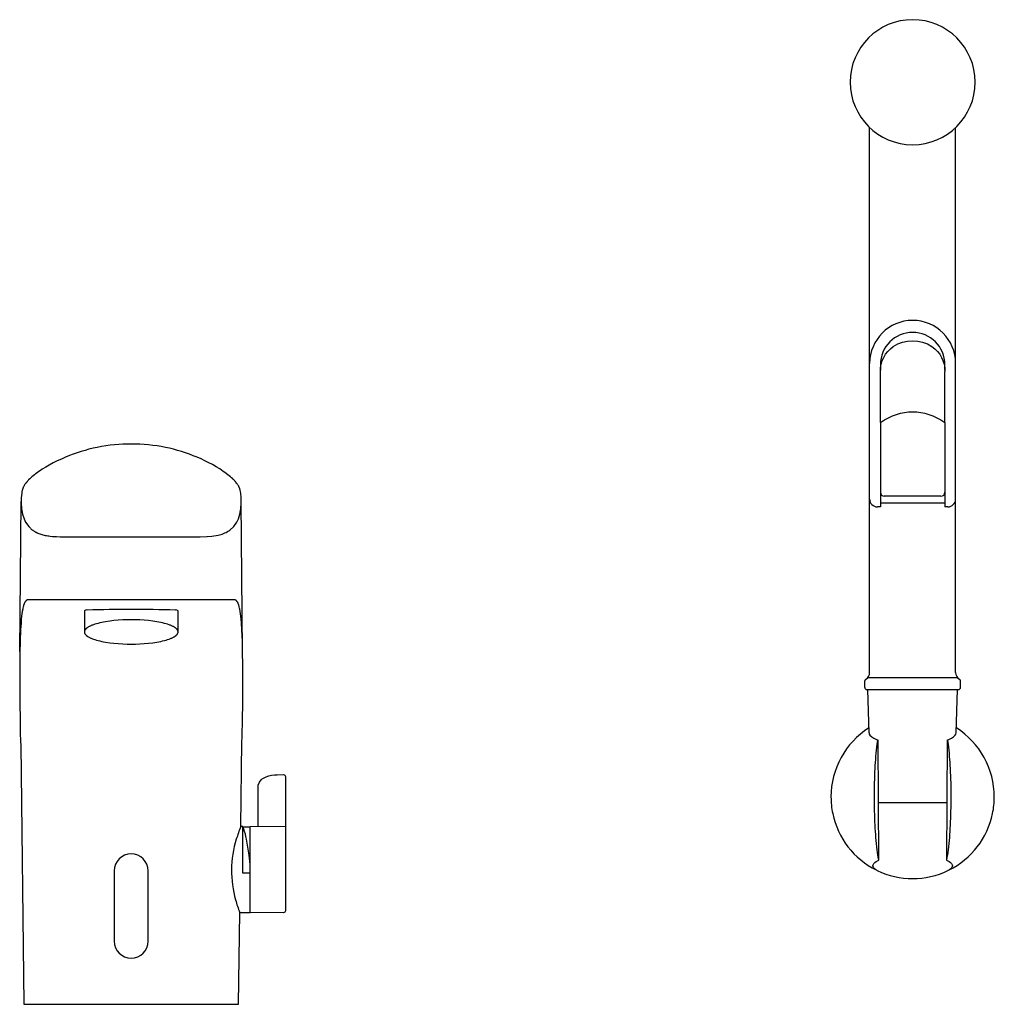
# Model space of a CAD drawing. Header units: millimetres. Extents: x -29 to 221, y 0 to 252.
import ezdxf

# ---------------------------------------------------------------- set-up
doc = ezdxf.new("R2010")
doc.units = ezdxf.units.MM
doc.header["$MEASUREMENT"] = 0
doc.layers.add('PLANNING', color=1, linetype='Continuous')

# ---------------------------------------------------------------- blocks, each defined once
blk = doc.blocks.new('16470000_f')
at = {"layer": 'PLANNING'}
for p, q in [((189, 84.95), (189, 224.48)), ((211, 84.95), (211, 224.48)), ((191.75, 163.77), (191.75, 162.4)), ((191.75, 148.99), (191.75, 162.06)), ((208.25, 162.4), (208.25, 163.77)), ((208.25, 148.99), (208.25, 162.06)), ((191.75, 148.99), (191.75, 127.35)), ((208.25, 148.99), (208.25, 127.35)), ((-28.5, 90.32), (-28.17, 128.71)), ((28.51, 90.32), (28.18, 128.71)), ((207.25, 130.1), (192.75, 130.1)), ((191.75, 127.35), (191, 127.35)), ((208.25, 128.32), (191.75, 128.32)), ((209, 127.35), (208.25, 127.35)), ((211.56, 83.57), (188.44, 83.57)), ((187.75, 81.1), (187.75, 82.79)), ((212.25, 81.1), (212.25, 82.79)), ((188.25, 80.6), (211.75, 80.6)), ((188.85, 69.54), (188.5, 80.6)), ((211.15, 69.54), (211.5, 80.6)), ((191.33, 36.94), (191.18, 67.63)), ((208.82, 67.63), (208.67, 36.94)), ((208.74, 51.6), (191.26, 51.6))]:
    blk.add_line(p, q, dxfattribs=at)
for points in [[(191.75, 162.06, -0.248141), (195.05, 168.41, -0.303675), (204.95, 168.41, -0.2497), (208.25, 162.06)], [(-16.2, 119.67), (16.2, 119.67), (17.61, 119.69), (19.31, 119.75), (19.47, 119.76), (20.61, 119.85), (22.23, 120.11), (22.58, 120.2, 0.099503), (25.28, 121.43), (26.25, 122.34), (27.02, 123.47), (27.42, 124.31), (27.81, 125.53), (28.01, 126.53), (28.07, 126.9), (28.17, 128.34), (28.15, 129.7), (28.02, 130.86), (27.97, 131.22), (27.87, 131.7), (27.85, 131.77), (27.83, 131.84), (27.81, 131.91), (27.79, 131.98), (27.77, 132.05), (27.74, 132.11), (27.72, 132.18), (27.69, 132.25), (27.67, 132.31), (27.64, 132.37), (27.58, 132.5), (27.52, 132.63), (27.45, 132.75), (27.38, 132.87), (27.31, 132.99), (27.23, 133.11), (27.15, 133.22), (27.07, 133.33), (26.98, 133.44), (26.81, 133.66), (26.68, 133.82), (26.54, 133.97), (26.41, 134.11), (26.27, 134.26), (26.13, 134.4), (25.98, 134.54), (25.69, 134.81), (25.38, 135.08), (25.07, 135.33), (24.75, 135.58), (23.99, 136.15), (23.55, 136.46), (22.65, 137.06), (21.72, 137.63), (20.78, 138.17), (19.83, 138.68), (18.85, 139.17), (17.87, 139.63), (16.87, 140.06), (15.89, 140.46), (14.89, 140.84), (13.89, 141.19), (12.87, 141.52), (11.85, 141.83), (10.83, 142.11), (9.79, 142.36), (8.75, 142.58), (7.68, 142.78), (6.61, 142.96), (5.53, 143.1), (4.45, 143.22), (3.34, 143.32), (2.23, 143.39), (1.12, 143.43), (0, 143.44), (-1.06, 143.43), (-2.13, 143.39), (-3.19, 143.33), (-4.25, 143.25), (-5.38, 143.12), (-6.51, 142.97), (-7.63, 142.79), (-8.75, 142.58), (-9.78, 142.36), (-10.81, 142.11), (-11.83, 141.83), (-12.84, 141.53), (-13.85, 141.21), (-14.85, 140.85), (-15.84, 140.48), (-16.82, 140.08), (-17.88, 139.61), (-18.92, 139.12), (-19.96, 138.6), (-20.97, 138.05), (-21.87, 137.53), (-22.76, 136.98), (-23.19, 136.7), (-23.62, 136.41), (-24.05, 136.11), (-24.46, 135.8), (-24.78, 135.56), (-25.09, 135.32), (-25.4, 135.06), (-25.69, 134.8), (-25.98, 134.53), (-26.27, 134.25), (-26.4, 134.11), (-26.54, 133.96), (-26.67, 133.81), (-26.8, 133.66), (-26.97, 133.45), (-27.06, 133.34), (-27.14, 133.22), (-27.22, 133.11), (-27.29, 132.99), (-27.37, 132.87), (-27.44, 132.75), (-27.51, 132.63), (-27.57, 132.51), (-27.63, 132.38), (-27.66, 132.32), (-27.68, 132.26), (-27.71, 132.19), (-27.73, 132.13), (-27.76, 132.06), (-27.78, 132), (-27.8, 131.93), (-27.82, 131.86), (-27.84, 131.79), (-27.86, 131.72), (-27.87, 131.68), (-27.96, 131.22), (-28.02, 130.86), (-28.14, 129.7), (-28.17, 128.34), (-28.06, 126.9), (-28.01, 126.53), (-27.81, 125.53), (-27.42, 124.31), (-27.02, 123.47), (-26.24, 122.34), (-26.16, 122.24), (-26.07, 122.14), (-25.98, 122.05), (-25.88, 121.96), (-25.79, 121.87), (-25.69, 121.78), (-25.6, 121.69), (-25.5, 121.61), (-25.39, 121.52), (-25.28, 121.44), (-25.17, 121.36), (-25.06, 121.28), (-24.95, 121.2), (-24.83, 121.13), (-24.71, 121.06), (-24.6, 120.99), (-24.48, 120.92), (-24.36, 120.86), (-24.24, 120.8), (-24.12, 120.74), (-24, 120.69), (-23.88, 120.63), (-23.63, 120.53), (-23.38, 120.44), (-23.13, 120.35), (-22.87, 120.27), (-22.61, 120.2), (-22.31, 120.13), (-22, 120.06), (-21.68, 120), (-21.37, 119.95), (-21.06, 119.91), (-20.74, 119.87), (-20.11, 119.81), (-19.13, 119.74), (-18.16, 119.7), (-16.2, 119.67)], [(12, 95.62), (12, 100.71, 0.314106), (11.25, 100.95, 0.011984), (-11.25, 100.95, 0.314106), (-12, 100.71), (-12, 95.62)], [(188.85, 69.54, 0.173968), (189.08, 68.91, 0.12911), (191.18, 67.63)], [(208.82, 67.63, 0.129111), (210.92, 68.91, 0.173968), (211.15, 69.54)], [(191.33, 36.94, -0.016473), (190.93, 39.57, -0.016382), (190.4, 45.85, -0.012113), (190.22, 53.09, -0.011373), (190.4, 60.34, -0.017905), (190.93, 66.63), (191.07, 67.67)], [(208.93, 67.67), (209.07, 66.63, -0.016371), (209.6, 60.34, -0.01211), (209.78, 53.09, -0.011373), (209.6, 45.85, -0.01848), (209.07, 39.57, -0.015911), (208.67, 36.94)], [(32.47, 45.52), (32.47, 55.63), (32.51, 56.07), (32.81, 56.86), (33.3, 57.47), (33.55, 57.69), (33.88, 57.92), (34.52, 58.24), (35.2, 58.48), (35.91, 58.64), (36.65, 58.74), (37.34, 58.78), (38.96, 58.82, -0.420828), (39.47, 58.32), (39.47, 45.56), (39.47, 45.58), (39.47, 45.58), (39.47, 45.58), (39.47, 45.58), (39.47, 45.58), (39.47, 45.54), (39.47, 45.32), (39.47, 44.24), (39.47, 40.04), (39.47, 23.93, -0.416772), (38.96, 23.43), (30.47, 23.5)], [(28.04, 45.49, 0.021817), (26.9, 42.28, 0.068843), (25.65, 34.5, 0.063964), (26.71, 26.72, 0.029305), (27.78, 23.5)], [(27.78, 23.5), (30.47, 23.52, 0.000042), (30.47, 24.97), (30.47, 45.5), (39.47, 45.58)], [(30.47, 35.8), (30.17, 38.18), (29.5, 42.27, 0.037807), (28.83, 44.86), (28.54, 45.45), (30.47, 45.47)], [(4.35, 16.15), (4.35, 34.15, 1), (-4.35, 34.15), (-4.35, 16.15, 1), (4.35, 16.15)], [(190.96, 34.25), (190.94, 34.26, -0.273071), (189.81, 35.44, -0.173968), (190.03, 36.02, -0.114324), (191.33, 36.94)], [(208.67, 36.94, -0.114324), (209.97, 36.02, -0.173968), (210.19, 35.44, -0.273629), (209.06, 34.26), (209.04, 34.25)]]:
    blk.add_lwpolyline(points, format="xyb", dxfattribs=at)
for points in [[(28.04, 45.49), (28.33, 67.23), (28.39, 68.42), (28.43, 69.61), (28.47, 71.99), (28.53, 78.03), (28.55, 84.07), (28.54, 87.04), (28.51, 90), (28.44, 92.96), (28.32, 95.91), (28.22, 97.63), (28.15, 98.49), (28.06, 99.35), (27.98, 99.95), (27.89, 100.56), (27.78, 101.16), (27.72, 101.46), (27.65, 101.76), (27.61, 101.94), (27.56, 102.12), (27.53, 102.21), (27.5, 102.3), (27.47, 102.38), (27.44, 102.47), (27.41, 102.56), (27.37, 102.64), (27.33, 102.73), (27.29, 102.81), (27.27, 102.85), (27.25, 102.89), (27.23, 102.93), (27.2, 102.97), (27.18, 103.01), (27.15, 103.05), (27.13, 103.09), (27.1, 103.13), (27.07, 103.17), (27.03, 103.21), (27, 103.25), (26.98, 103.27), (26.96, 103.29), (26.95, 103.31), (26.93, 103.33), (26.91, 103.35), (26.89, 103.36), (26.87, 103.38), (26.85, 103.4), (26.83, 103.41), (26.81, 103.43), (26.79, 103.44), (26.76, 103.46), (26.75, 103.46), (26.74, 103.47), (26.73, 103.48), (26.72, 103.48), (26.71, 103.49), (26.7, 103.49), (26.68, 103.5), (26.67, 103.5), (26.66, 103.51), (26.65, 103.51), (26.64, 103.52), (26.62, 103.52), (26.61, 103.53), (26.6, 103.53), (26.59, 103.53), (26.57, 103.54), (26.56, 103.54), (26.55, 103.54), (26.53, 103.54), (26.52, 103.54), (26.51, 103.55), (26.49, 103.55), (26.48, 103.55), (26.47, 103.55), (26.45, 103.55), (26.44, 103.55), (26.42, 103.55), (26.41, 103.55), (-26.4, 103.55), (-26.42, 103.55), (-26.43, 103.55), (-26.45, 103.55), (-26.46, 103.55), (-26.47, 103.55), (-26.49, 103.55), (-26.5, 103.55), (-26.52, 103.54), (-26.53, 103.54), (-26.54, 103.54), (-26.55, 103.54), (-26.57, 103.54), (-26.58, 103.53), (-26.59, 103.53), (-26.61, 103.53), (-26.62, 103.52), (-26.63, 103.52), (-26.64, 103.51), (-26.65, 103.51), (-26.67, 103.5), (-26.68, 103.5), (-26.69, 103.49), (-26.7, 103.49), (-26.71, 103.48), (-26.73, 103.48), (-26.74, 103.47), (-26.75, 103.46), (-26.76, 103.46), (-26.78, 103.44), (-26.8, 103.43), (-26.82, 103.41), (-26.84, 103.4), (-26.86, 103.38), (-26.88, 103.36), (-26.9, 103.35), (-26.92, 103.33), (-26.94, 103.31), (-26.96, 103.29), (-26.98, 103.27), (-27, 103.25), (-27.03, 103.21), (-27.06, 103.17), (-27.1, 103.13), (-27.12, 103.09), (-27.15, 103.05), (-27.17, 103.01), (-27.2, 102.97), (-27.22, 102.93), (-27.25, 102.89), (-27.27, 102.85), (-27.29, 102.81), (-27.33, 102.73), (-27.37, 102.64), (-27.4, 102.56), (-27.44, 102.47), (-27.47, 102.38), (-27.5, 102.3), (-27.53, 102.21), (-27.55, 102.12), (-27.6, 101.94), (-27.65, 101.76), (-27.71, 101.46), (-27.78, 101.16), (-27.89, 100.56), (-27.98, 99.95), (-28.05, 99.35), (-28.14, 98.49), (-28.21, 97.63), (-28.32, 95.91), (-28.44, 92.96), (-28.51, 90), (-28.54, 87.04), (-28.54, 84.07), (-28.52, 78.03), (-28.46, 71.99), (-28.41, 69.61), (-28.33, 67.23), (-28.29, 66.44), (-27.49, 0), (27.49, 0), (27.77, 23.52)], [(-12, 95.34), (-12, 95.33), (-12, 95.31), (-12, 95.29), (-11.99, 95.27), (-11.99, 95.26), (-11.99, 95.24), (-11.99, 95.22), (-11.99, 95.2), (-11.98, 95.19), (-11.98, 95.17), (-11.97, 95.15), (-11.97, 95.13), (-11.97, 95.12), (-11.96, 95.1), (-11.96, 95.08), (-11.95, 95.06), (-11.94, 95.05), (-11.94, 95.03), (-11.93, 95.01), (-11.92, 94.99), (-11.91, 94.98), (-11.9, 94.96), (-11.9, 94.94), (-11.89, 94.92), (-11.88, 94.9), (-11.87, 94.89), (-11.85, 94.85), (-11.82, 94.81), (-11.8, 94.78), (-11.77, 94.74), (-11.74, 94.71), (-11.71, 94.67), (-11.68, 94.63), (-11.65, 94.6), (-11.61, 94.56), (-11.57, 94.52), (-11.53, 94.49), (-11.49, 94.45), (-11.45, 94.42), (-11.41, 94.38), (-11.36, 94.34), (-11.31, 94.31), (-11.26, 94.27), (-11.16, 94.2), (-11.04, 94.13), (-10.92, 94.06), (-10.79, 93.99), (-10.66, 93.92), (-10.51, 93.85), (-10.36, 93.78), (-10.21, 93.71), (-10.04, 93.64), (-9.87, 93.58), (-9.69, 93.51), (-9.31, 93.39), (-8.91, 93.26), (-8.48, 93.15), (-8.03, 93.04), (-7.56, 92.93), (-7.07, 92.83), (-6.56, 92.74), (-5.51, 92.58), (-4.41, 92.46), (-3.3, 92.36), (-2.18, 92.29), (-1.08, 92.25), (0, 92.24), (1.08, 92.25), (2.19, 92.29), (3.3, 92.36), (4.42, 92.46), (5.51, 92.58), (6.57, 92.74), (7.08, 92.83), (7.57, 92.93), (8.04, 93.04), (8.49, 93.15), (8.92, 93.26), (9.32, 93.39), (9.7, 93.51), (9.87, 93.58), (10.05, 93.64), (10.21, 93.71), (10.37, 93.78), (10.52, 93.85), (10.66, 93.92), (10.8, 93.99), (10.93, 94.06), (11.05, 94.13), (11.16, 94.2), (11.27, 94.27), (11.32, 94.31), (11.36, 94.34), (11.41, 94.38), (11.46, 94.42), (11.5, 94.45), (11.54, 94.49), (11.58, 94.52), (11.62, 94.56), (11.65, 94.6), (11.68, 94.63), (11.72, 94.67), (11.75, 94.71), (11.78, 94.74), (11.8, 94.78), (11.83, 94.81), (11.85, 94.85), (11.87, 94.89), (11.88, 94.9), (11.89, 94.92), (11.9, 94.94), (11.91, 94.96), (11.92, 94.98), (11.93, 94.99), (11.93, 95.01), (11.94, 95.03), (11.95, 95.05), (11.95, 95.06), (11.96, 95.08), (11.97, 95.1), (11.97, 95.12), (11.98, 95.13), (11.98, 95.15), (11.98, 95.17), (11.99, 95.19), (11.99, 95.2), (11.99, 95.22), (12, 95.24), (12, 95.26), (12, 95.27), (12, 95.29), (12, 95.31), (12, 95.33), (12, 95.34), (12, 95.36), (12, 95.38), (12, 95.39), (12, 95.41), (12, 95.43), (12, 95.45), (11.99, 95.46), (11.99, 95.48), (11.99, 95.5), (11.98, 95.52), (11.98, 95.53), (11.98, 95.55), (11.97, 95.57), (11.97, 95.59), (11.96, 95.6), (11.95, 95.62), (11.95, 95.64), (11.94, 95.66), (11.93, 95.68), (11.93, 95.69), (11.92, 95.71), (11.91, 95.73), (11.9, 95.75), (11.89, 95.76), (11.88, 95.78), (11.87, 95.8), (11.85, 95.84), (11.83, 95.87), (11.8, 95.91), (11.78, 95.94), (11.75, 95.98), (11.72, 96.02), (11.68, 96.05), (11.65, 96.09), (11.62, 96.13), (11.58, 96.16), (11.54, 96.2), (11.5, 96.23), (11.46, 96.27), (11.41, 96.31), (11.36, 96.34), (11.32, 96.38), (11.27, 96.41), (11.16, 96.49), (11.05, 96.56), (10.93, 96.63), (10.8, 96.7), (10.66, 96.77), (10.52, 96.84), (10.37, 96.91), (10.21, 96.98), (10.05, 97.04), (9.87, 97.11), (9.7, 97.17), (9.32, 97.3), (8.92, 97.42), (8.49, 97.54), (8.04, 97.65), (7.57, 97.75), (7.08, 97.85), (6.57, 97.94), (5.51, 98.1), (4.42, 98.23), (3.3, 98.33), (2.19, 98.4), (1.08, 98.44), (0, 98.45), (-1.08, 98.44), (-2.18, 98.4), (-3.3, 98.33), (-4.41, 98.23), (-5.51, 98.1), (-6.56, 97.94), (-7.07, 97.85), (-7.56, 97.75), (-8.03, 97.65), (-8.48, 97.54), (-8.91, 97.42), (-9.31, 97.3), (-9.69, 97.17), (-9.87, 97.11), (-10.04, 97.04), (-10.21, 96.98), (-10.36, 96.91), (-10.51, 96.84), (-10.66, 96.77), (-10.79, 96.7), (-10.92, 96.63), (-11.04, 96.56), (-11.16, 96.49), (-11.26, 96.41), (-11.31, 96.38), (-11.36, 96.34), (-11.41, 96.31), (-11.45, 96.27), (-11.49, 96.23), (-11.53, 96.2), (-11.57, 96.16), (-11.61, 96.13), (-11.65, 96.09), (-11.68, 96.05), (-11.71, 96.02), (-11.74, 95.98), (-11.77, 95.94), (-11.8, 95.91), (-11.82, 95.87), (-11.85, 95.84), (-11.87, 95.8), (-11.88, 95.78), (-11.89, 95.76), (-11.9, 95.75), (-11.9, 95.73), (-11.91, 95.71), (-11.92, 95.69), (-11.93, 95.68), (-11.94, 95.66), (-11.94, 95.64), (-11.95, 95.62), (-11.96, 95.6), (-11.96, 95.59), (-11.97, 95.57), (-11.97, 95.55), (-11.97, 95.53), (-11.98, 95.52), (-11.98, 95.5), (-11.99, 95.48), (-11.99, 95.46), (-11.99, 95.45), (-11.99, 95.43), (-11.99, 95.41), (-12, 95.39), (-12, 95.38), (-12, 95.36), (-12, 95.34)], [(30.47, 33.56), (28.54, 33.56), (28.54, 45.49), (28.05, 45.49)]]:
    blk.add_lwpolyline(points, dxfattribs=at)
for centre, radius, start, end in [((200, 236.1), 16, 360, 270), ((200, 236.1), 16, 270, 0), ((200, 164.1), 11, 360, 180), ((200, 163.77), 8.25, 0, 180), ((192.75, 131.1), 1, 180, 270), ((207.25, 131.1), 1, 270, 0), ((191, 129.35), 2, 180, 270), ((209, 129.35), 2, 270, 0), ((188.25, 82.79), 0.5, 120, 180), ((187, 84.95), 2, 300, 0), ((213, 84.95), 2, 180, 240), ((211.75, 82.79), 0.5, 360, 60), ((188.25, 81.1), 0.5, 180, 270), ((211.75, 81.1), 0.5, 270, 0), ((200, 53.1), 20.9, 122.3702, 179.9999), ((200, 53.1), 20.9, 0.0001, 57.6298), ((200, 53.1), 20.9, 179.9963, 191.7388), ((200, 53.1), 20.9, 348.2612, 0.0037), ((200, 53.1), 20.9, 191.7435, 243.5229), ((200, 53.1), 20.9, 296.4771, 348.2565), ((200, 53.13), 20.93, 244.4096, 295.5904)]:
    blk.add_arc(centre, radius, start, end, dxfattribs=at)
blk.add_open_spline([(191.75, 148.99), (197.17, 152.6), (202.83, 152.6), (208.25, 148.99)], degree=3, dxfattribs=at)

msp = doc.modelspace()

# ---------------------------------------------------------------- block references
msp.add_blockref('16470000_f', (0, 0))

doc.saveas('drawing.dxf')
